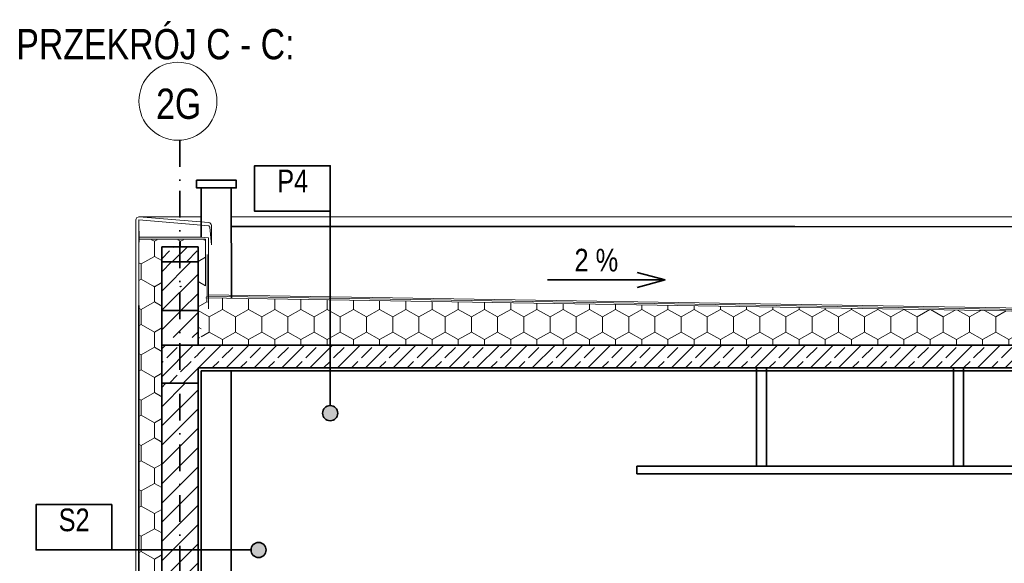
# Model space of a CAD drawing. Header units: millimetres. Extents: x -232602 to -175679, y -119570 to -82350.
# Tile 3 of 36: x -232580 to -226075, y -115612 to -112019. Entities that reach past the tile are written whole.
import ezdxf

# ---------------------------------------------------------------- set-up
doc = ezdxf.new("R2010")
doc.units = ezdxf.units.MM
doc.header["$MEASUREMENT"] = 0
doc.linetypes.add('Kropki i Kreski', pattern=[335.138881, 176.388884, -88.194442, 0, -70.555556])
for name, color, linetype, lineweight in [('Nowe_2D - Rysunki i Obrazki_Nr_pióra__21', 7, 'Continuous', 20), ('Nowe_2D - Rysunki i Obrazki_Nr_pióra__41', 7, 'Continuous', 13), ('Nowe_2D - Rysunki i Obrazki_Nr_pióra__7', 7, 'Continuous', 35)]:
    doc.layers.add(name, color=color, linetype=linetype, lineweight=lineweight)
doc.styles.add('STYL_AUTOMATYCZNY_2', font='arial.ttf', dxfattribs={"width": 0.8})
pattern_1 = [(90, (-239744.38, -117333.68), (-173.205, 0), [100, -200]), (90, (-239830.98, -117183.68), (-173.205, 0), [100, -200]), (150, (-239744.38, -117233.68), (86.6025, 150), [100, -200]), (150, (-239917.58, -117233.68), (86.6025, 150), [100, -200]), (210, (-239744.38, -117333.68), (-86.6025, 150), [100, -200]), (210, (-239917.58, -117333.68), (-86.6025, 150), [100, -200])]
pattern_2 = [(45, (-239744.38, -117333.68), (-63.6396, 63.6396), [])]
pattern_3 = [(45, (-239744.38, -117333.68), (-91.9239, 91.9239), []), (45, (-239790.34, -117287.72), (-91.9239, 91.9239), [97.5, -32.5])]

msp = doc.modelspace()

# ---------------------------------------------------------------- hatches: boundary and pattern name
at = {"layer": 'Nowe_2D - Rysunki i Obrazki_Nr_pióra__41', "linetype": 'Continuous', "lineweight": 13}
h = msp.add_hatch(dxfattribs=at)
h.set_pattern_fill('Styropian_0001', style=0, pattern_type=2)
h.set_pattern_definition(pattern_1)
h.paths.add_polyline_path([(-231792, -113788.9), (-231642, -113788.9), (-231414.2, -113780.2), (-231642, -113780.2), (-231642, -113520.3), (-231402, -113520.3), (-231402, -113779.7), (-231402, -113930.3), (-231332.5, -113929.2), (-231353.2, -113777.8), (-231352, -113520.3), (-231352, -113472.8), (-231792, -113472.8)])
h = msp.add_hatch(dxfattribs=at)
h.set_pattern_fill('BETON_ZBROJONY_0001', style=0, pattern_type=2)
h.set_pattern_definition([(45, (-231521.96, -113570.3), (-91.92, 91.92), []), (45, (-231567.93, -113524.33), (-91.92, 91.92), [97.5, -32.5])])
h.paths.add_polyline_path([(-231642, -113520.3), (-231402, -113520.3), (-231402, -113620.3), (-231642, -113620.3)])
h = msp.add_hatch(dxfattribs=at)
h.set_pattern_fill('BLOCZKI_CERAMICZNE_0001', style=0, pattern_type=2)
h.set_pattern_definition(pattern_2)
h.paths.add_polyline_path([(-231642, -113620.3), (-231642, -113939.7), (-231402, -113939.7), (-231402, -113620.3)])
h = msp.add_hatch(dxfattribs=at)
h.set_pattern_fill('Styropian_0001', style=0, pattern_type=2)
h.set_pattern_definition(pattern_1)
h.paths.add_polyline_path([(-231642, -113780.2), (-231792, -113780.2), (-231792, -117444.7), (-231642, -117444.7), (-231642, -113941.9)])
h = msp.add_hatch(dxfattribs=at)
h.set_pattern_fill('Styropian_0001', style=0, pattern_type=2)
h.set_pattern_definition([(90, (-217298.25, -117383.68), (173.205, 0), [100, -200]), (90, (-217211.65, -117233.68), (173.205, 0), [100, -200]), (30, (-217298.25, -117283.68), (-86.6025, 150), [100, -200]), (30, (-217125.05, -117283.68), (-86.6025, 150), [100, -200]), (330, (-217298.25, -117383.68), (86.6025, 150), [100, -200]), (330, (-217125.05, -117383.68), (86.6025, 150), [100, -200])])
h.paths.add_polyline_path([(-225640.7, -113950.3), (-231402, -113855.3), (-231402, -113970.3), (-231402, -114170.3), (-230528.6, -114170.3), (-225643.7, -114170.3), (-225643.7, -114070.3), (-225643.7, -114020.3), (-225644.7, -114020.3), (-225644.7, -113970.3), (-225640.7, -113970.3)])
h.paths.add_polyline_path([(-231382, -114120.3), (-231400.6, -114120.3), (-231400.6, -114020.3), (-231399.3, -114020.3), (-231399.3, -113970.3), (-231382, -113970.3), (-231382, -114020.3)], flags=0)
h = msp.add_hatch(dxfattribs=at)
h.set_pattern_fill('BLOCZKI_CERAMICZNE_0001', style=0, pattern_type=2)
h.set_pattern_definition(pattern_2)
h.paths.add_polyline_path([(-231402, -113930.4), (-231642, -113941.9), (-231642, -114120.3), (-231402, -114120.3)])
h = msp.add_hatch(dxfattribs=at)
h.set_pattern_fill('Styropian_0001', style=0, pattern_type=2)
h.set_pattern_definition(pattern_1)
h.paths.add_polyline_path([(-231399.3, -113920.3), (-231399.3, -114020.3), (-231382, -114020.3), (-231382, -113920.3)])
h = msp.add_hatch(dxfattribs=at)
h.set_pattern_fill('Styropian_0001', style=0, pattern_type=2)
h.set_pattern_definition(pattern_1)
h.paths.add_polyline_path([(-231382, -114020.3), (-231400.6, -114020.3), (-231400.6, -114120.3), (-231382, -114120.3)])
h = msp.add_hatch(dxfattribs=at)
h.set_pattern_fill('BETON_ZBROJONY_0001', style=0, pattern_type=2)
h.set_pattern_definition(pattern_3)
h.paths.add_polyline_path([(-231642, -114420.3), (-231402, -114420.3), (-231402, -114320.3), (-231402, -114170.3), (-231642, -114170.3)])
h = msp.add_hatch(dxfattribs=at)
h.set_pattern_fill('BETON_ZBROJONY_0001', style=0, pattern_type=2)
h.set_pattern_definition(pattern_3)
h.paths.add_polyline_path([(-231400.6, -114170.3), (-231400.6, -114320.3), (-225642, -114320.3), (-225642, -114420.3), (-225402, -114420.3), (-225402, -114170.3)])
h = msp.add_hatch(dxfattribs=at)
h.set_pattern_fill('BLOCZKI_CERAMICZNE_0001', style=0, pattern_type=2)
h.set_pattern_definition(pattern_2)
h.paths.add_polyline_path([(-231642, -114424.1), (-231642, -117025.3), (-231402, -117025.3), (-231402, -114424.1)])
for points in [[(-230478.9, -114619.8), (-230482.7, -114600.6), (-230493.5, -114584.4), (-230509.8, -114573.6), (-230528.9, -114569.8), (-230548, -114573.6), (-230564.3, -114584.4), (-230575.1, -114600.6), (-230578.9, -114619.8), (-230575.1, -114638.9), (-230564.3, -114655.1), (-230548, -114666), (-230528.9, -114669.8), (-230509.8, -114666), (-230493.5, -114655.1), (-230482.7, -114638.9)], [(-230951.8, -115523.9), (-230955.6, -115504.7), (-230966.5, -115488.5), (-230982.7, -115477.7), (-231001.8, -115473.9), (-231021, -115477.7), (-231037.2, -115488.5), (-231048, -115504.7), (-231051.8, -115523.9), (-231048, -115543), (-231037.2, -115559.2), (-231021, -115570), (-231001.8, -115573.9), (-230982.7, -115570), (-230966.5, -115559.2), (-230955.6, -115543)]]:
    msp.add_hatch(color=7, dxfattribs=at).paths.add_polyline_path(points)

# ---------------------------------------------------------------- linework, layer by layer
at = {"layer": 'Nowe_2D - Rysunki i Obrazki_Nr_pióra__21', "color": 7, "linetype": 'Continuous', "lineweight": 20}
for p, q in [((-231382, -113322.1), (-231792, -113322)), ((-227458, -113322.1), (-231182, -113322.1)), ((-225253.6, -113322.1), (-228690.7, -113322.1)), ((-231792, -117839.6), (-231792, -113342)), ((-227458, -113386.9), (-231182, -113386.9)), ((-225754.9, -113386.6), (-228690.7, -113386.6)), ((-225730.4, -113386.9), (-228690.7, -113386.9)), ((-231812, -113808.4), (-231812, -113455.5)), ((-231382, -113455.5), (-231791.6, -113457)), ((-231382, -113455.5), (-231333.4, -113460.5)), ((-231792, -113802.5), (-231792, -113520.3)), ((-231792, -113730.3), (-231792, -113520.3)), ((-231352, -113777.8), (-231352, -113520.3)), ((-231333.4, -113460.5), (-231332, -113472.8)), ((-231332.5, -113929.2), (-231332, -113472.8)), ((-231812, -117120.3), (-231812, -113808.4)), ((-231331.8, -113836.5), (-225641.8, -113930.3)), ((-231349.7, -113856.2), (-225641.8, -113950.3))]:
    msp.add_line(p, q, dxfattribs=at)
at = {"layer": 'Nowe_2D - Rysunki i Obrazki_Nr_pióra__21', "color": 7, "linetype": 'Continuous', "lineweight": 20, "flags": 128}
msp.add_lwpolyline([(-231812, -113644.5), (-231812, -113342, -0.438781), (-231790.3, -113322.1), (-231332, -113360.3, -0.390066), (-231313.7, -113380.2), (-231313.7, -113506.4), (-231322.8, -113390.3)], format="xyb", dxfattribs=at)
for points in [[(-231791.4, -113488.8), (-231792, -113342), (-231330.2, -113380.5), (-231322.8, -113390.3)], [(-231792, -113520.3), (-231792, -113470.3), (-231402, -113470.3), (-231352, -113470.3), (-231352, -113520.3)], [(-231332, -113621.6), (-231332, -113461.6)], [(-231342.2, -113570.3), (-231341.8, -113846.3), (-225702, -113939.3), (-225702, -113929.3)]]:
    msp.add_lwpolyline(points, dxfattribs=at)
at = {"layer": 'Nowe_2D - Rysunki i Obrazki_Nr_pióra__41', "color": 7, "linetype": 'Continuous', "lineweight": 13}
for p, q in [((-231642, -113720.3), (-231642, -113791.7)), ((-231402, -113720.3), (-231402, -113780.2)), ((-231642, -113891.8), (-231642, -113941.9)), ((-231402, -113880.3), (-231402, -113950.3))]:
    msp.add_line(p, q, dxfattribs=at)
at = {"layer": 'Nowe_2D - Rysunki i Obrazki_Nr_pióra__41', "color": 7, "linetype": 'Continuous', "lineweight": 13, "flags": 128}
msp.add_lwpolyline([(-231642, -113520.3), (-231402, -113520.3), (-231402, -113620.3), (-231642, -113620.3)], close=True, dxfattribs=at)
at = {"layer": 'Nowe_2D - Rysunki i Obrazki_Nr_pióra__41', "color": 7, "linetype": 'Continuous', "lineweight": 13}
msp.add_circle((-231534.5, -112557.7), 257.8, dxfattribs=at)
at = {"layer": 'Nowe_2D - Rysunki i Obrazki_Nr_pióra__7', "color": 7, "linetype": 'Continuous', "lineweight": 35}
for p, q in [((-227458, -113386.6), (-231182, -113386.6)), ((-231642, -113520.3), (-231402, -113520.3)), ((-231642, -113720.3), (-231642, -113520.3)), ((-231402, -113720.3), (-231402, -113520.3)), ((-231402, -114170.3), (-231402, -113620.3)), ((-231642, -117549.3), (-231642, -113711)), ((-228314.3, -113739.1), (-228500.9, -113689.1)), ((-228314.3, -113739.1), (-229093.1, -113739.1)), ((-228314.3, -113739.1), (-228500.9, -113789.1)), ((-231792, -117444.7), (-231792, -113908.3)), ((-231642, -117444.7), (-231642, -113941.9)), ((-231642, -114170.3), (-225402, -114170.3)), ((-225642, -114170.3), (-231402, -114170.3)), ((-231322, -114170.3), (-225642, -114170.3)), ((-231404, -114340.2), (-231402, -114340.2)), ((-231402, -114320.3), (-231175.6, -114320.3)), ((-231402, -117444.7), (-231402, -114320.3)), ((-231402, -117549.3), (-231402, -114320.3)), ((-231382, -117005.7), (-231382, -114340.2)), ((-231382, -114340.2), (-225664, -114340.2)), ((-231182, -114320.3), (-225662, -114320.3)), ((-231182, -114320.3), (-225642, -114320.3)), ((-231182, -114340.2), (-231182, -117009.7)), ((-231635.7, -114420.3), (-231402, -114420.3))]:
    msp.add_line(p, q, dxfattribs=at)
at = {"layer": 'Nowe_2D - Rysunki i Obrazki_Nr_pióra__7', "color": 7, "linetype": 'Kropki i Kreski', "lineweight": 35, "flags": 128}
msp.add_lwpolyline([(-231522, -112815.2), (-231522, -119569.6)], dxfattribs=at)
at = {"layer": 'Nowe_2D - Rysunki i Obrazki_Nr_pióra__7', "color": 7, "linetype": 'Continuous', "lineweight": 35, "flags": 128}
for points in [[(-230528.9, -114569.8), (-230528, -113284.4), (-231028, -113284.4), (-231028, -113034.4), (-231028, -112984.4), (-230528, -112984.4), (-230528, -113284.4)], [(-231382, -113455.5), (-231382, -113130.3), (-231182, -113130.3), (-231180.8, -113859)], [(-231402, -113941.9), (-231642, -113941.9)], [(-227711.6, -114970.3), (-227711.6, -114320.3)], [(-227645.9, -114320.3), (-227645.9, -114970.3)], [(-226409.4, -114970.3), (-226409.4, -114320.3)], [(-226343.6, -114320.3), (-226343.6, -114970.3)], [(-225502, -114970.3), (-228502, -114970.3), (-228502, -115020.3), (-225502, -115020.3)], [(-231051.8, -115523.9), (-231972.3, -115523.9), (-232472.3, -115523.9), (-232472.3, -115273.9), (-232472.3, -115223.9), (-231972.3, -115223.9), (-231972.3, -115523.9)]]:
    msp.add_lwpolyline(points, dxfattribs=at)
for points in [[(-231411.6, -113080.1), (-231149.7, -113080.1), (-231149.7, -113130.3), (-231411.6, -113130.3)], [(-231642, -113520.3), (-231402, -113520.3), (-231402, -113620.3), (-231642, -113620.3)]]:
    msp.add_lwpolyline(points, close=True, dxfattribs=at)
at = {"layer": 'Nowe_2D - Rysunki i Obrazki_Nr_pióra__7', "color": 7, "linetype": 'Continuous', "lineweight": 35}
for centre in [(-230528.9, -114619.8), (-231001.8, -115523.9)]:
    msp.add_circle(centre, 50, dxfattribs=at)

# ---------------------------------------------------------------- texts
at = {"layer": 'Nowe_2D - Rysunki i Obrazki_Nr_pióra__41', "color": 7, "linetype": 'Continuous', "lineweight": 13, "char_height": 150, "style": 'STYL_AUTOMATYCZNY_2'}
for s, insert, attachment_point in [('\\A1;{\\pql;\\fArial|b0|i0|c238|p0;\\W0.800000;P4}', (-230878.7, -113160.1), 7), ('\\A1;{\\pqr;\\fArial|b0|i0|c238|p0;\\W0.800000;2 %}', (-228625.8, -113684.4), 9), ('\\A1;{\\pql;\\fArial|b0|i0|c238|p0;\\W0.800000;S2}', (-232322.9, -115402), 7)]:
    msp.add_mtext(s, dxfattribs=dict(at, insert=insert, attachment_point=attachment_point))
at = {"layer": 'Nowe_2D - Rysunki i Obrazki_Nr_pióra__7', "color": 7, "linetype": 'Continuous', "lineweight": 35, "char_height": 200, "attachment_point": 7, "style": 'STYL_AUTOMATYCZNY_2'}
for s, insert in [('\\A1;{\\pql;\\fArial|b0|i0|c238|p0;\\W0.800000;PRZEKRÓJ C - C:}', (-232602.2, -112283.4)), ('\\A1;{\\pql;\\fArial|b0|i0|c238|p0;\\W0.800000;2G}', (-231678.8, -112677.2))]:
    msp.add_mtext(s, dxfattribs=dict(at, insert=insert))

doc.saveas('drawing.dxf')
